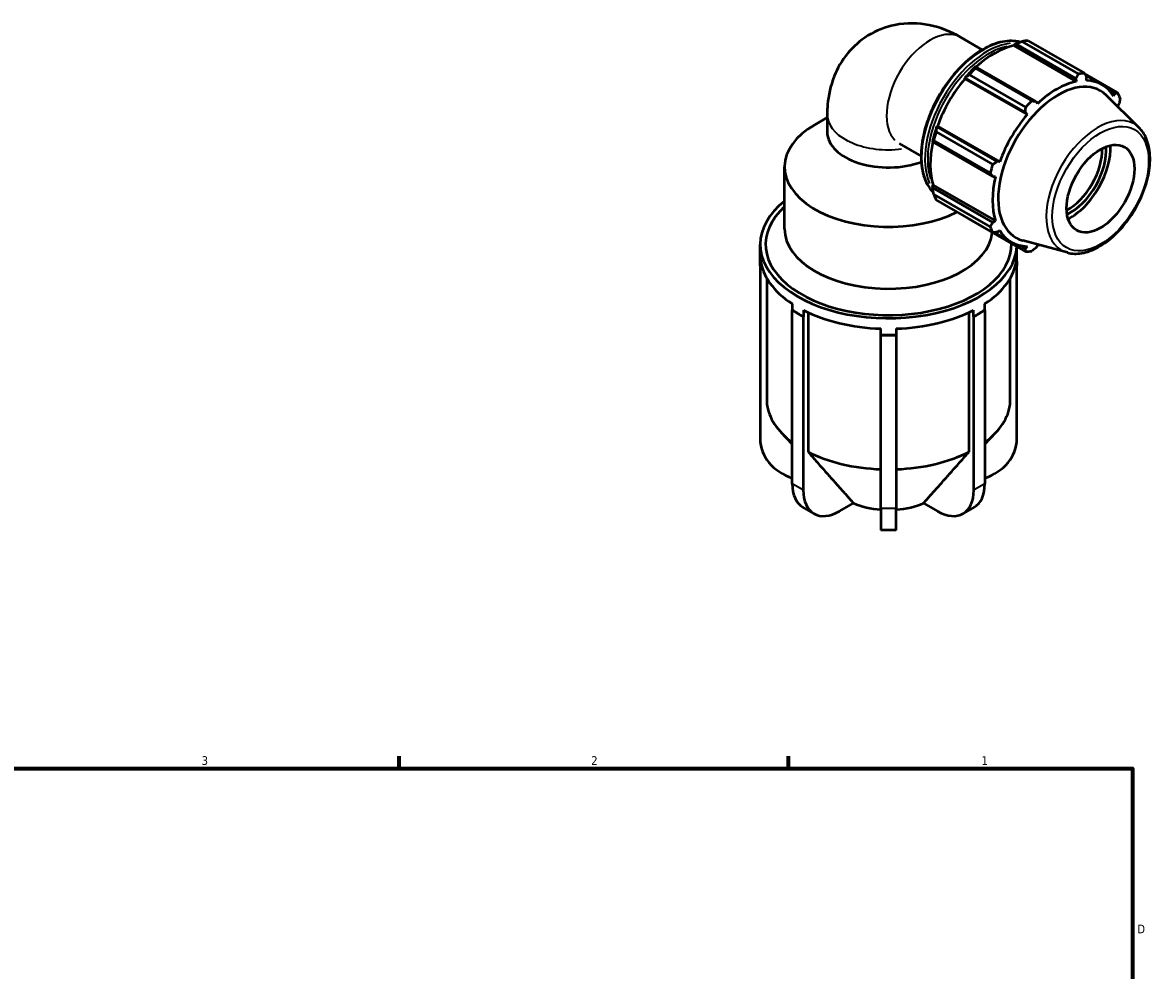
# Model space of a CAD drawing. Header units: inches. Extents: x 0.1 to 42.7, y 0.6 to 29.1.
# Tile 6 of 6: x 21.4 to 33.7, y 18.8 to 29.1. Entities that reach past the tile are written whole.
import ezdxf

# ---------------------------------------------------------------- set-up
doc = ezdxf.new("R2010")
doc.units = ezdxf.units.IN
doc.header["$MEASUREMENT"] = 0
for name, color, linetype, lineweight in [('Border (ANSI)', 7, 'Continuous', 70), ('Visible (ANSI)', 7, 'Continuous', 50), ('Visible Narrow (ANSI)', 7, 'Continuous', 35)]:
    doc.layers.add(name, color=color, linetype=linetype, lineweight=lineweight)
doc.styles.add('Note Text (ANSI)', font='tahoma.ttf')

# ---------------------------------------------------------------- blocks, each defined once
blk = doc.blocks.new('Borders Default Border')
at = {"layer": 'Border (ANSI)'}
for p, q in [((25.5, 21), (25.5, 21.134)), ((29.75, 21), (29.75, 21.134))]:
    blk.add_line(p, q, dxfattribs=at)
at = {"layer": 'Border (ANSI)', "flags": 128}
blk.add_lwpolyline([(0.5, 1), (0.5, 21), (33.5, 21), (33.5, 1), (0.5, 1)], dxfattribs=at)
at = {"layer": 'Border (ANSI)', "color": 5, "true_color": 0x0000ff, "char_height": 0.0945, "attachment_point": 7, "style": 'Note Text (ANSI)'}
for s, insert in [('3', (23.346, 21.038)), ('2', (27.596, 21.04)), ('1', (31.854, 21.04)), ('D', (33.553, 19.203))]:
    blk.add_mtext(s, dxfattribs=dict(at, insert=insert))

msp = doc.modelspace()

# ---------------------------------------------------------------- linework, layer by layer
at = {"layer": 'Visible (ANSI)'}
for p, q in [((31.6257, 28.9759), (31.8628, 28.8394)), ((32.2066, 28.8839), (32.2089, 28.8935)), ((32.2066, 28.8839), (32.8851, 28.4932)), ((32.2089, 28.8935), (32.2285, 28.904)), ((32.2285, 28.904), (32.8846, 28.5262)), ((32.9124, 28.5756), (32.2962, 28.9304)), ((32.362, 28.9368), (32.9782, 28.582)), ((31.7937, 28.6537), (31.7832, 28.6483)), ((31.7862, 28.6367), (32.4024, 28.2819)), ((32.4498, 28.2758), (31.7937, 28.6537)), ((31.6692, 28.5281), (31.6773, 28.5309)), ((31.6726, 28.5224), (31.6692, 28.5281)), ((31.6726, 28.5224), (32.3512, 28.1316)), ((31.6773, 28.5309), (32.3334, 28.153)), ((32.3367, 28.2126), (31.7205, 28.5674)), ((32.8846, 28.5262), (32.8851, 28.4932)), ((33.3388, 28.3727), (32.9793, 28.5797)), ((32.9886, 28.5617), (33.1688, 28.4579)), ((32.9979, 28.5041), (33.001, 28.5375)), ((33.2496, 28.393), (33.3085, 28.3591)), ((32.4639, 28.2506), (32.4498, 28.2758)), ((33.5746, 27.9874), (33.2155, 28.3427)), ((33.3085, 28.3591), (33.2958, 28.3313)), ((33.3425, 28.2278), (33.3567, 28.2522)), ((30.1707, 28.1337), (30.1707, 27.9406)), ((32.3334, 28.153), (32.3512, 28.1316)), ((30.1707, 28.0994), (30.0349, 28.0206)), ((31.3698, 27.9984), (31.3681, 28.0067)), ((31.3681, 28.0067), (31.3748, 28.0065)), ((31.3748, 28.0065), (32.0533, 27.6158)), ((31.3599, 27.9428), (31.9761, 27.588)), ((32.0259, 27.6205), (31.3698, 27.9984)), ((30.9578, 27.816), (31.1948, 27.6794)), ((31.3209, 27.8477), (31.3216, 27.836)), ((31.3216, 27.836), (31.9777, 27.4581)), ((31.9488, 27.4963), (31.3326, 27.8511)), ((29.7059, 26.8853), (29.7059, 27.5606)), ((32.0533, 27.6158), (32.0259, 27.6205)), ((31.9777, 27.4581), (32.0066, 27.4585)), ((31.3209, 27.3555), (31.3281, 27.3622)), ((31.3216, 27.3333), (31.3209, 27.3555)), ((31.9777, 26.9555), (31.3216, 27.3333)), ((31.3281, 27.3622), (32.0066, 26.9715)), ((31.3326, 27.2615), (31.9488, 26.9066)), ((31.9761, 26.8463), (31.3599, 27.2011)), ((31.7205, 26.9919), (32.3367, 26.637)), ((32.0066, 26.9715), (31.9777, 26.9555)), ((31.9964, 26.8472), (32.1803, 26.7413)), ((32.0259, 26.8486), (32.0533, 26.868)), ((29.4399, 26.5334), (29.4399, 26.7165)), ((32.2399, 26.5334), (32.2399, 26.6927)), ((32.3334, 26.6702), (32.273, 26.7049)), ((32.7909, 26.6265), (32.3034, 26.7588)), ((32.3512, 26.6951), (32.3334, 26.6702)), ((32.4498, 26.6815), (32.4639, 26.7061)), ((29.4399, 26.4843), (29.4399, 26.5334)), ((29.4425, 26.553), (29.4425, 26.4843)), ((32.2373, 26.4843), (32.2373, 26.553)), ((32.2399, 26.5334), (32.2399, 26.4843)), ((29.4425, 26.4843), (29.4399, 26.4843)), ((29.4399, 26.4843), (29.4399, 24.5929)), ((32.2399, 26.4843), (32.2373, 26.4843)), ((32.2399, 24.5929), (32.2399, 26.4843)), ((29.5126, 26.3456), (29.5126, 24.9792)), ((32.1672, 24.9792), (32.1672, 26.3456)), ((29.7916, 25.999), (29.7916, 26.0677)), ((31.8883, 26.0677), (31.8883, 25.999)), ((29.7897, 25.998), (29.7916, 25.999)), ((29.85, 25.9633), (29.7897, 25.998)), ((29.7897, 24.1066), (29.7897, 25.998)), ((29.9102, 25.9286), (29.85, 25.9633)), ((29.912, 25.9296), (29.9102, 25.9286)), ((29.9102, 25.9286), (29.9102, 24.0372)), ((29.912, 25.9983), (29.912, 25.9296)), ((29.9616, 25.9742), (29.9616, 24.4531)), ((31.7182, 24.4531), (31.7182, 25.9742)), ((31.7678, 25.9296), (31.7678, 25.9983)), ((31.7696, 25.9286), (31.7678, 25.9296)), ((31.8299, 25.9633), (31.7696, 25.9286)), ((31.7696, 24.0372), (31.7696, 25.9286)), ((31.8901, 25.998), (31.8299, 25.9633)), ((31.8883, 25.999), (31.8901, 25.998)), ((31.8901, 25.998), (31.8901, 24.1066)), ((30.7547, 25.7286), (30.7547, 25.7973)), ((30.9251, 25.7973), (30.9251, 25.7286)), ((30.7547, 25.7271), (30.7547, 25.7286)), ((30.8399, 25.7271), (30.7547, 25.7271)), ((30.7547, 23.8358), (30.7547, 25.7271)), ((30.9251, 25.7271), (30.8399, 25.7271)), ((30.9251, 25.7286), (30.9251, 25.7271)), ((30.9251, 25.7271), (30.9251, 23.8358)), ((29.7897, 24.5367), (29.6706, 24.6633)), ((31.8901, 24.5367), (32.0092, 24.6633)), ((30.0267, 23.7799), (29.9062, 23.8493)), ((30.3062, 23.8074), (30.4577, 23.8946)), ((30.7547, 23.8358), (30.7547, 23.5982)), ((30.9251, 23.5982), (30.9251, 23.8358)), ((31.2221, 23.8946), (31.3736, 23.8074)), ((31.7736, 23.8493), (31.6531, 23.7799)), ((30.9251, 23.5982), (30.7547, 23.5982))]:
    msp.add_line(p, q, dxfattribs=at)
for centre, major_axis, ratio, start_param, end_param in [((31.996, 27.9903), (0.4943, 0.8583), 0.5780931, 0.4780318, 1.0719493), ((32.0412, 27.9643), (0.5315, 0.9229), 0.5780931, 0.3435016, 0.4380292), ((31.996, 27.9903), (-0.4996, -0.8675), 0.5780931, 4.2304897, 4.4050227), ((32.0412, 27.9643), (0.5315, 0.9229), 0.5780931, 1.1288997, 1.2234273), ((31.996, 27.9903), (0.4943, 0.8583), 0.5780931, 1.26343, 1.8742952), ((32.6897, 27.5909), (0.4613, 0.8011), 0.5780931, 6.1320197, 9.5759436), ((32.6574, 27.6095), (0.5315, 0.9229), 0.5780931, 0.3435016, 0.4380292), ((32.6745, 27.5996), (0.4943, 0.8583), 0.5780931, 5.975819, 6.5866842), ((32.6745, 27.5996), (-0.4943, -0.8583), 0.5780931, 3.6196245, 4.2304897), ((32.6574, 27.6095), (0.5315, 0.9229), 0.5780931, 5.8412887, 5.9358163), ((32.6574, 27.6095), (-0.5315, -0.9229), 0.5780931, 4.2704924, 4.36502), ((32.6745, 27.5996), (-0.4943, -0.8583), 0.5780931, 4.4050227, 5.0158879), ((32.6745, 27.5996), (0.4943, 0.8583), 0.5780931, 5.7779261, 5.8012861), ((30.8399, 27.5606), (-1.134, 0), 0.5758617, 5.5016397, 8.574317), ((31.996, 27.9903), (-0.4996, -0.8675), 0.5780931, 5.0158879, 5.1904208), ((30.8399, 27.9406), (-0.6692, 0), 0.5758617, 0, 2.1335866), ((32.0412, 27.9643), (0.5315, 0.9229), 0.5780931, 1.9142979, 2.0088255), ((31.996, 27.9903), (0.4943, 0.8583), 0.5780931, 2.0656152, 2.6596934), ((32.7996, 27.5276), (-0.2613, -0.4538), 0.5780931, 0.7368586, 2.4047341), ((32.8218, 27.5148), (0.277, 0.481), 0.5780931, 3.8364561, 5.5883219), ((32.8218, 27.5148), (0.3109, 0.5398), 0.5780931, 3.8729031, 5.5518749), ((32.6574, 27.6095), (-0.5315, -0.9229), 0.5780931, 5.0558906, 5.1504181), ((32.6745, 27.5996), (-0.4943, -0.8583), 0.5780931, 5.1904208, 5.8012861), ((32.0412, 27.9643), (-0.5315, -0.9229), 0.5780931, 5.8412887, 5.9358163), ((30.8399, 26.7165), (-1.4, 0), 0.5758617, 5.6566017, 9.3957422), ((30.8399, 26.7165), (-1.3405, 0), 0.5758617, 5.7207495, 9.4384603), ((32.6574, 27.6095), (-0.5315, -0.9229), 0.5780931, 5.8412887, 5.9358163), ((30.8399, 26.8853), (-1.134, 0), 0.5758617, 0, 3.08292), ((32.6745, 27.5996), (-0.4943, -0.8583), 0.5780931, 5.975819, 6.5866842), ((32.6745, 27.5996), (0.4943, 0.8583), 0.5780931, 3.6196245, 3.6468519), ((30.8399, 26.5334), (-1.4, 0), 0.5758617, 0, 0.0608948), ((30.8399, 26.602), (-1.4, 0), 0.5758617, 0.0608948, 0.7245034), ((30.8399, 26.602), (1.4, 0), 0.5758617, 5.5586819, 6.2222905), ((30.8399, 26.5334), (1.4, 0), 0.5758617, 6.2222905, 6.2831853), ((32.6574, 27.6095), (-0.5315, -0.9229), 0.5780931, 0.3435016, 0.4380292), ((30.8399, 26.5334), (1.4, 0), 0.5758617, 3.866096, 3.9269908), ((30.8399, 26.5334), (1.4, 0), 0.5758617, 3.9269908, 3.9878856), ((30.8399, 26.602), (1.4, 0), 0.5758617, 3.9878856, 4.6514942), ((30.8399, 26.602), (1.4, 0), 0.5758617, 4.7732838, 5.4368924), ((30.8399, 26.5334), (1.4, 0), 0.5758617, 5.4368924, 5.4977871), ((30.8399, 26.5334), (1.4, 0), 0.5758617, 5.4977871, 5.5586819), ((30.8399, 26.5334), (1.4, 0), 0.5758617, 4.6514942, 4.712389), ((30.8399, 26.5334), (1.4, 0), 0.5758617, 4.712389, 4.7732838), ((30.8399, 25.0282), (-1.33, 0), 0.5758617, 0.064104, 0.6606064), ((30.8399, 25.0282), (1.33, 0), 0.5758617, 5.6225789, 6.2190813), ((29.9999, 24.5929), (-0.56, 0), 0.8175471, 0, 1.1860239), ((31.6799, 24.5929), (0.56, 0), 0.8175471, 5.0971614, 6.2831853), ((30.8399, 25.0282), (1.33, 0), 0.5758617, 3.9910949, 4.6482849), ((30.8399, 25.0282), (1.33, 0), 0.5758617, 4.776493, 5.4336831), ((30.1857, 24.3346), (-0.2795, -0.4853), 0.5780931, 5.4958534, 6.2831853), ((31.4941, 24.3346), (0.2795, -0.4853), 0.5780931, 0, 0.7873319), ((30.3062, 24.2652), (-0.2795, -0.4853), 0.5780931, 5.4958534, 7.0666498), ((31.3736, 24.2652), (0.2795, -0.4853), 0.5780931, 5.4997209, 7.0705172), ((30.8399, 24.1841), (0.6315, 0), 0.5758617, 4.0623148, 4.577065), ((30.8399, 24.1841), (0.6315, 0), 0.5758617, 4.847713, 5.3624631)]:
    msp.add_ellipse(centre, major_axis=major_axis, ratio=ratio, start_param=start_param, end_param=end_param, dxfattribs=at)
msp.add_ellipse((33.1522, 27.3246), major_axis=(0.2613, 0.4538), ratio=0.5780931, dxfattribs=at)
for points, knots in [([(31.6257, 28.9759), (31.5257, 29.0335), (31.413, 29.0811), (31.1691, 29.1299), (31.0404, 29.135), (30.8075, 29.0882), (30.7059, 29.0492), (30.5304, 28.9406), (30.4557, 28.8739), (30.3302, 28.7216), (30.2819, 28.6354), (30.2054, 28.4446), (30.184, 28.3404), (30.1721, 28.2045), (30.1707, 28.1688), (30.1707, 28.1337)], [1.5707963, 1.5707963, 1.5707963, 1.5707963, 1.8849556, 1.8849556, 2.1624619, 2.1624619, 2.3724202, 2.3724202, 2.5680268, 2.5680268, 2.7814542, 2.7814542, 3.0458507, 3.0458507, 3.1415927, 3.1415927, 3.1415927, 3.1415927]), ([(32.2751, 28.9223), (32.2459, 28.9301), (32.2151, 28.9344), (32.1182, 28.9364), (32.0484, 28.9228), (31.9049, 28.8671), (31.8309, 28.8244), (31.6872, 28.7145), (31.6175, 28.6473), (31.4894, 28.4953), (31.4309, 28.4106), (31.3311, 28.2323), (31.2897, 28.1387), (31.2281, 27.9517), (31.2079, 27.8584), (31.1909, 27.6812), (31.1942, 27.5974), (31.2245, 27.448), (31.2515, 27.3822), (31.3017, 27.312), (31.315, 27.2962), (31.3294, 27.2819)], [5.6525263, 5.6525263, 5.6525263, 5.6525263, 5.8065166, 5.8065166, 6.1220496, 6.1220496, 6.4450336, 6.4450336, 6.7686264, 6.7686264, 7.0916, 7.0916, 7.414335, 7.414335, 7.7373771, 7.7373771, 8.061032, 8.061032, 8.3835785, 8.3835785, 8.4869739, 8.4869739, 8.4869739, 8.4869739]), ([(32.7909, 26.6265), (32.8401, 26.6132), (32.8933, 26.6116), (33.0071, 26.6303), (33.0681, 26.6527), (33.1906, 26.72), (33.2522, 26.7658), (33.3682, 26.8752), (33.4226, 26.9388), (33.5192, 27.0772), (33.5613, 27.1519), (33.6295, 27.3053), (33.6555, 27.384), (33.6885, 27.5382), (33.6955, 27.6137), (33.6886, 27.7543), (33.6747, 27.8193), (33.631, 27.9186), (33.6058, 27.9565), (33.5746, 27.9874)], [2.5092938, 2.5092938, 2.5092938, 2.5092938, 2.7998745, 2.7998745, 3.118485, 3.118485, 3.4493773, 3.4493773, 3.7795791, 3.7795791, 4.1082644, 4.1082644, 4.437029, 4.437029, 4.7674011, 4.7674011, 5.0980222, 5.0980222, 5.3485553, 5.3485553, 5.3485553, 5.3485553])]:
    msp.add_open_spline(points, degree=3, knots=knots, dxfattribs=at)
for points, weights in [([(32.2285, 28.904), (32.2614, 28.9171), (32.2962, 28.9304)], [1.00581043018, 1.01110079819, 1.01558926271]), ([(31.7862, 28.6367), (31.7897, 28.6455), (31.7937, 28.6537)], [1.01558926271, 1.01110079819, 1.00581043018]), ([(31.6773, 28.5309), (31.6981, 28.5489), (31.7205, 28.5674)], [1.00581043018, 1.01110079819, 1.01558926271]), ([(32.8846, 28.5262), (32.8983, 28.5503), (32.9124, 28.5756)], [1.00218794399, 1.00150223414, 1]), ([(32.9782, 28.582), (32.9899, 28.5592), (33.001, 28.5375)], [1, 1.00150223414, 1.00218794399]), ([(33.3085, 28.3591), (33.3234, 28.3657), (33.3388, 28.3727)], [1.00218794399, 1.00150223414, 1]), ([(32.4024, 28.2819), (32.4267, 28.2788), (32.4498, 28.2758)], [1, 1.00150223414, 1.00218794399]), ([(33.366, 28.3124), (33.3613, 28.2816), (33.3567, 28.2522)], [1, 1.00150223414, 1.00218794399]), ([(32.3334, 28.153), (32.3351, 28.1821), (32.3367, 28.2126)], [1.00218794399, 1.00150223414, 1]), ([(31.3599, 27.9428), (31.3647, 27.9713), (31.3698, 27.9984)], [1.01558926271, 1.01110079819, 1.00581043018]), ([(31.3216, 27.836), (31.3267, 27.8436), (31.3326, 27.8511)], [1.00581043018, 1.01110079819, 1.01558926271]), ([(31.9761, 27.588), (32.0016, 27.6045), (32.0259, 27.6205)], [1, 1.00150223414, 1.00218794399]), ([(31.9777, 27.4581), (31.9637, 27.4768), (31.9488, 27.4963)], [1.00218794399, 1.00150223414, 1]), ([(31.3326, 27.2615), (31.3267, 27.2983), (31.3216, 27.3333)], [1.01558926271, 1.01110079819, 1.00581043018]), ([(31.7205, 26.9919), (31.7194, 26.9933), (31.7182, 26.9948)], [1.01558926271, 1.01536179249, 1.0151322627]), ([(31.9488, 26.9066), (31.9637, 26.9315), (31.9777, 26.9555)], [1, 1.00150223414, 1.00218794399]), ([(32.0259, 26.8486), (32.0016, 26.8474), (31.9761, 26.8463)], [1.00218794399, 1.00150223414, 1]), ([(32.3367, 26.637), (32.3351, 26.6539), (32.3334, 26.6702)], [1, 1.00150223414, 1.00218794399]), ([(32.4498, 26.6815), (32.4267, 26.6628), (32.4024, 26.6434)], [1.00218794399, 1.00150223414, 1]), ([(29.9616, 24.4531), (30.298, 24.0731), (30.4577, 23.8946)], [1, 1.07082398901, 1]), ([(31.2221, 23.8946), (31.3818, 24.0731), (31.7182, 24.4531)], [1, 1.07082398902, 1])]:
    msp.add_rational_spline(points, weights, degree=2, dxfattribs=at)
at = {"layer": 'Visible Narrow (ANSI)'}
for p, q in [((29.9042, 24.0407), (29.7957, 24.1031)), ((31.8841, 24.1031), (31.7756, 24.0407)), ((30.9166, 23.8358), (30.7632, 23.8358))]:
    msp.add_line(p, q, dxfattribs=at)
for centre, major_axis, ratio, start_param, end_param in [((31.2918, 28.3959), (-0.334, -0.58), 0.5780931, 3.2986723, 6.1261057), ((31.8787, 28.0579), (-0.4783, -0.8306), 0.5780931, 3.4428159, 5.9803478), ((31.9152, 28.0369), (0.4783, 0.8306), 0.5780931, 0.4018864, 2.7377978), ((31.93, 28.0284), (-0.4679, -0.8125), 0.5780931, 3.6160004, 5.804657), ((33.1228, 27.3415), (0.3964, 0.6883), 0.5780931, 0.0210306, 3.1205621), ((30.8399, 28.1337), (-0.6692, 0), 0.5758617, 0.0939969, 1.7859406)]:
    msp.add_ellipse(centre, major_axis=major_axis, ratio=ratio, start_param=start_param, end_param=end_param, dxfattribs=at)
msp.add_ellipse((33.1522, 27.3246), major_axis=(-0.3708, -0.6439), ratio=0.5780931, dxfattribs=at)

# ---------------------------------------------------------------- block references
msp.add_blockref('Borders Default Border', (0, 0))

doc.saveas('drawing.dxf')
